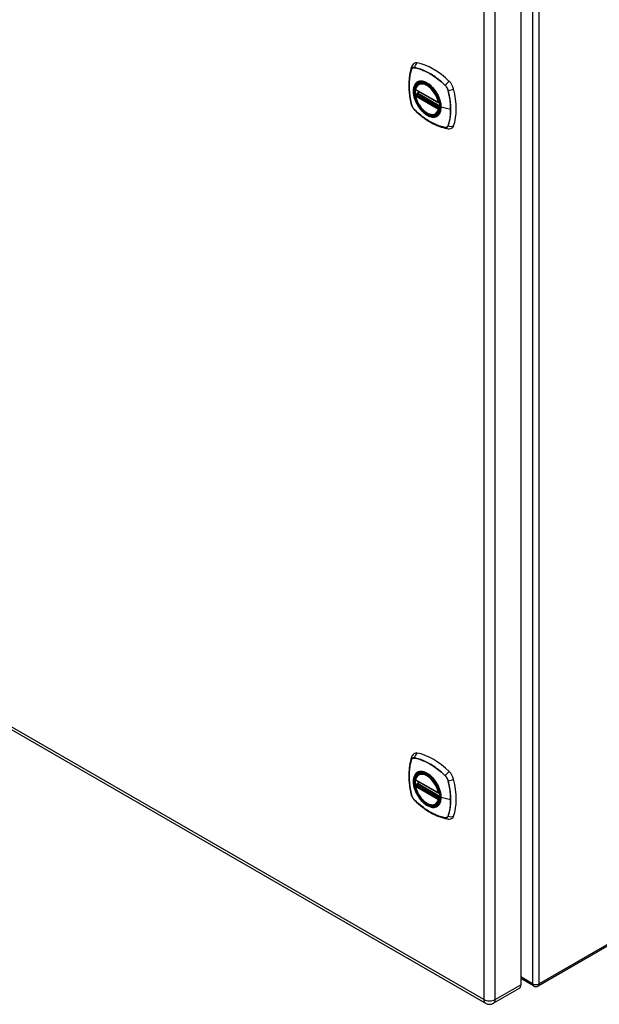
# Model space of a CAD drawing. Header units: inches. Extents: x 0 to 192, y -11 to 125.
# Tile 5 of 8: x 161 to 171, y 54 to 72. Entities that reach past the tile are written whole.
import ezdxf

# ---------------------------------------------------------------- set-up
doc = ezdxf.new("R2010")
doc.units = ezdxf.units.IN
doc.header["$LTSCALE"] = 11.537764
doc.header["$MEASUREMENT"] = 0
doc.layers.add('Visible Edges(ANSI)', color=7, linetype='Continuous', lineweight=25)
doc.layers.add('Visible Tangent Edges(ANSI)', color=7, linetype='Continuous', lineweight=25)

msp = doc.modelspace()

# ---------------------------------------------------------------- linework, layer by layer
at = {"layer": 'Visible Edges(ANSI)'}
for p, q in [((169.802, 73.604), (169.802, 54.407)), ((167.901, 70.608), (168.314, 70.369)), ((167.957, 70.712), (167.974, 70.722)), ((167.901, 70.512), (167.914, 70.52)), ((167.92, 70.532), (167.92, 70.534)), ((167.925, 70.546), (167.966, 70.57)), ((168.326, 70.369), (168.33, 70.371)), ((168.27, 70.17), (168.287, 70.18)), ((152.457, 63.718), (169.163, 54.073)), ((170.116, 54.388), (181.311, 60.851)), ((167.901, 58.113), (168.314, 57.874)), ((167.957, 58.217), (167.974, 58.227)), ((167.901, 58.018), (167.914, 58.025)), ((167.92, 58.037), (167.92, 58.04)), ((167.925, 58.051), (167.966, 58.075)), ((168.326, 57.874), (168.33, 57.876)), ((168.27, 57.675), (168.287, 57.685)), ((170.032, 54.388), (169.802, 54.521)), ((169.772, 54.34), (169.309, 54.073))]:
    msp.add_line(p, q, dxfattribs=at)
at = {"layer": 'Visible Edges(ANSI)', "flags": 128}
for points in [[(167.827, 71.021), (167.815, 70.984), (167.805, 70.946), (167.796, 70.907), (167.789, 70.868), (167.784, 70.827), (167.78, 70.786), (167.777, 70.744), (167.777, 70.701), (167.777, 70.658), (167.78, 70.614), (167.783, 70.569), (167.789, 70.524), (167.795, 70.479), (167.803, 70.433), (167.813, 70.388), (167.824, 70.341)], [(167.87, 71.083), (167.862, 71.076), (167.855, 71.069), (167.843, 71.053), (167.834, 71.037), (167.827, 71.021)], [(167.895, 70.621), (167.899, 70.636), (167.904, 70.65), (167.911, 70.663), (167.918, 70.675), (167.926, 70.686), (167.936, 70.696), (167.946, 70.704), (167.957, 70.712)], [(168.217, 70.636), (168.235, 70.613), (168.253, 70.59), (168.27, 70.565), (168.285, 70.54), (168.3, 70.514), (168.312, 70.487), (168.324, 70.46), (168.334, 70.432)], [(168.27, 70.17), (168.258, 70.164), (168.246, 70.159), (168.234, 70.156), (168.22, 70.154), (168.207, 70.154), (168.193, 70.155), (168.179, 70.157), (168.164, 70.16), (168.15, 70.165), (168.135, 70.171), (168.12, 70.178), (168.106, 70.186), (168.091, 70.195), (168.076, 70.205), (168.062, 70.216), (168.048, 70.228), (168.034, 70.241), (168.021, 70.255), (168.008, 70.27), (167.995, 70.285), (167.983, 70.301), (167.971, 70.318), (167.96, 70.335), (167.95, 70.353), (167.94, 70.37), (167.931, 70.389), (167.923, 70.407), (167.916, 70.426), (167.909, 70.444), (167.904, 70.463), (167.899, 70.482), (167.895, 70.5)], [(167.914, 70.52), (167.917, 70.522), (167.919, 70.525), (167.92, 70.529), (167.92, 70.532)], [(167.824, 70.341), (167.828, 70.327), (167.833, 70.313), (167.839, 70.299), (167.846, 70.286), (167.854, 70.274), (167.863, 70.262), (167.872, 70.25), (167.883, 70.239)], [(167.883, 70.239), (167.917, 70.207), (167.952, 70.176), (167.988, 70.146), (168.024, 70.117), (168.06, 70.09), (168.096, 70.065), (168.133, 70.041), (168.171, 70.019), (168.208, 69.998), (168.246, 69.979), (168.283, 69.962), (168.321, 69.946), (168.359, 69.932), (168.397, 69.921), (168.435, 69.911), (168.473, 69.903)], [(168.473, 69.903), (168.49, 69.9), (168.509, 69.9), (168.528, 69.903), (168.538, 69.906), (168.548, 69.909)], [(167.827, 58.526), (167.815, 58.489), (167.805, 58.451), (167.796, 58.413), (167.789, 58.373), (167.784, 58.332), (167.78, 58.291), (167.777, 58.249), (167.777, 58.206), (167.777, 58.163), (167.78, 58.119), (167.783, 58.074), (167.789, 58.03), (167.795, 57.984), (167.803, 57.939), (167.813, 57.893), (167.824, 57.847)], [(167.87, 58.588), (167.862, 58.581), (167.855, 58.574), (167.843, 58.558), (167.834, 58.542), (167.827, 58.526)], [(167.895, 58.126), (167.899, 58.141), (167.904, 58.155), (167.911, 58.168), (167.918, 58.18), (167.926, 58.191), (167.936, 58.201), (167.946, 58.21), (167.957, 58.217)], [(168.217, 58.141), (168.235, 58.119), (168.253, 58.095), (168.27, 58.07), (168.285, 58.045), (168.3, 58.019), (168.312, 57.992), (168.324, 57.965), (168.334, 57.937)], [(168.27, 57.675), (168.258, 57.669), (168.246, 57.664), (168.234, 57.661), (168.22, 57.66), (168.207, 57.659), (168.193, 57.66), (168.179, 57.662), (168.164, 57.665), (168.15, 57.67), (168.135, 57.676), (168.12, 57.683), (168.106, 57.691), (168.091, 57.7), (168.076, 57.71), (168.062, 57.721), (168.048, 57.733), (168.034, 57.747), (168.021, 57.76), (168.008, 57.775), (167.995, 57.79), (167.983, 57.806), (167.971, 57.823), (167.96, 57.84), (167.95, 57.858), (167.94, 57.876), (167.931, 57.894), (167.923, 57.912), (167.916, 57.931), (167.909, 57.95), (167.904, 57.968), (167.899, 57.987), (167.895, 58.005)], [(167.914, 58.025), (167.917, 58.027), (167.919, 58.031), (167.92, 58.034), (167.92, 58.037)], [(167.824, 57.847), (167.828, 57.832), (167.833, 57.818), (167.839, 57.805), (167.846, 57.792), (167.854, 57.779), (167.863, 57.767), (167.872, 57.756), (167.883, 57.745)], [(167.883, 57.745), (167.917, 57.712), (167.952, 57.681), (167.988, 57.651), (168.024, 57.623), (168.06, 57.596), (168.096, 57.57), (168.133, 57.546), (168.171, 57.524), (168.208, 57.503), (168.246, 57.484), (168.283, 57.467), (168.321, 57.451), (168.359, 57.438), (168.397, 57.426), (168.435, 57.416), (168.473, 57.408)], [(168.473, 57.408), (168.49, 57.406), (168.509, 57.406), (168.528, 57.408), (168.538, 57.411), (168.548, 57.414)]]:
    msp.add_lwpolyline(points, dxfattribs=at)
at = {"layer": 'Visible Edges(ANSI)'}
for centre, radius, start, end in [((167.906, 70.618), 0.0118, 166.5554, 240), ((167.906, 70.502), 0.0118, 120, 190.611), ((167.931, 70.536), 0.0118, 120, 187.8283), ((168.32, 70.379), 0.0118, 240, 300), ((167.906, 58.123), 0.0118, 166.5554, 240), ((167.906, 58.007), 0.0118, 120, 190.611), ((167.931, 58.041), 0.0118, 120, 187.8283), ((168.32, 57.884), 0.0118, 240, 300), ((170.074, 54.46), 0.084, 240, 300), ((169.236, 54.2), 0.146, 240, 300)]:
    msp.add_arc(centre, radius, start, end, dxfattribs=at)
for centre, major_axis, start_param, end_param in [((167.967, 70.935), (-0.089, 0.153), 5.825423, 6.381985), ((168.218, 69.938), (-0.64, 1.108), 5.170151, 5.825423), ((168.113, 70.441), (-0.157, 0.273), 5.505569, 6.748139), ((168.469, 70.646), (0.089, -0.153), 1.113034, 2.028558), ((168.113, 70.441), (-0.157, 0.273), 0.591177, 1.011803), ((167.731, 70.782), (-0.64, 1.108), 3.599355, 4.254627), ((168.113, 70.441), (0.157, -0.273), 5.818232, 7.060801), ((168.469, 70.067), (0.089, -0.153), 6.184386, 6.740947), ((167.967, 58.441), (-0.089, 0.153), 5.825423, 6.381985), ((168.218, 57.444), (-0.64, 1.108), 5.170151, 5.825423), ((168.113, 57.946), (-0.157, 0.273), 0.591177, 1.011803), ((168.113, 57.946), (-0.157, 0.273), 5.505569, 6.748139), ((168.469, 58.151), (0.089, -0.153), 1.113034, 2.028558), ((167.731, 58.287), (-0.64, 1.108), 3.599355, 4.254627), ((168.113, 57.946), (0.157, -0.273), 5.818232, 7.060801), ((168.469, 57.572), (0.089, -0.153), 6.184386, 6.740947), ((169.699, 54.467), (0.073, -0.126), 0, 0.785398)]:
    msp.add_ellipse(centre, major_axis=major_axis, ratio=0.57735, start_param=start_param, end_param=end_param, dxfattribs=at)
for centre in [(168.11, 70.439), (168.11, 57.944)]:
    msp.add_ellipse(centre, major_axis=(-0.16, 0.277), ratio=0.57735, dxfattribs=at)
at = {"layer": 'Visible Tangent Edges(ANSI)'}
for p, q in [((170.015, 73.819), (170.015, 54.426)), ((170.133, 54.426), (170.133, 73.885)), ((169.133, 73.337), (169.133, 54.14)), ((169.339, 54.14), (169.339, 73.337)), ((167.827, 70.976), (167.827, 70.976)), ((167.879, 71.006), (167.879, 71.006)), ((168.312, 70.374), (167.898, 70.613)), ((168.434, 70.686), (168.434, 70.685)), ((168.486, 70.596), (168.486, 70.595)), ((167.898, 70.497), (168.312, 70.258)), ((167.906, 70.512), (167.918, 70.518)), ((168.32, 70.273), (167.906, 70.512)), ((167.918, 70.518), (168.332, 70.279)), ((168.335, 70.295), (167.926, 70.531)), ((167.931, 70.546), (167.97, 70.568)), ((168.336, 70.312), (167.931, 70.546)), ((167.827, 70.335), (167.827, 70.336)), ((167.879, 70.245), (167.879, 70.246)), ((168.332, 70.279), (168.32, 70.273)), ((168.329, 70.377), (168.329, 70.377)), ((168.329, 70.256), (168.33, 70.257)), ((168.532, 70.249), (168.361, 70.292)), ((168.434, 69.925), (168.434, 69.925)), ((168.486, 69.955), (168.486, 69.955)), ((169.133, 54.14), (152.427, 63.785)), ((181.328, 60.89), (170.133, 54.426)), ((167.827, 58.481), (167.827, 58.481)), ((167.879, 58.511), (167.879, 58.511)), ((168.312, 57.879), (167.898, 58.118)), ((168.434, 58.191), (168.434, 58.191)), ((168.486, 58.101), (168.486, 58.101)), ((167.898, 58.002), (168.312, 57.763)), ((167.906, 58.017), (167.918, 58.023)), ((168.32, 57.778), (167.906, 58.017)), ((167.918, 58.023), (168.332, 57.785)), ((168.335, 57.8), (167.926, 58.036)), ((167.931, 58.051), (167.97, 58.073)), ((168.336, 57.817), (167.931, 58.051)), ((167.827, 57.84), (167.827, 57.841)), ((167.879, 57.75), (167.879, 57.751)), ((168.332, 57.785), (168.32, 57.778)), ((168.329, 57.882), (168.329, 57.882)), ((168.329, 57.761), (168.33, 57.762)), ((168.532, 57.754), (168.361, 57.797)), ((168.434, 57.43), (168.434, 57.43)), ((168.486, 57.461), (168.486, 57.46)), ((170.015, 54.426), (169.802, 54.549)), ((169.339, 54.14), (169.802, 54.407))]:
    msp.add_line(p, q, dxfattribs=at)
at = {"layer": 'Visible Tangent Edges(ANSI)', "flags": 128}
for points in [[(167.827, 70.978), (167.819, 70.956), (167.813, 70.934), (167.807, 70.911), (167.801, 70.887), (167.796, 70.863), (167.792, 70.839), (167.789, 70.814), (167.786, 70.788), (167.784, 70.762), (167.782, 70.736), (167.781, 70.709), (167.781, 70.682), (167.781, 70.655), (167.782, 70.627), (167.784, 70.599), (167.786, 70.571), (167.789, 70.542), (167.792, 70.513), (167.796, 70.484), (167.801, 70.455), (167.807, 70.425), (167.813, 70.396), (167.819, 70.366), (167.827, 70.336)], [(167.827, 70.336), (167.82, 70.366), (167.813, 70.395), (167.807, 70.425), (167.802, 70.455), (167.797, 70.484), (167.793, 70.513), (167.789, 70.542), (167.786, 70.57), (167.784, 70.599), (167.783, 70.627), (167.782, 70.654), (167.781, 70.682), (167.782, 70.709), (167.783, 70.735), (167.784, 70.761), (167.786, 70.787), (167.789, 70.813), (167.793, 70.838), (167.797, 70.862), (167.802, 70.886), (167.807, 70.909), (167.813, 70.932), (167.82, 70.954), (167.827, 70.976)], [(167.879, 71.008), (167.876, 71.009), (167.873, 71.009), (167.87, 71.009), (167.867, 71.009), (167.865, 71.009), (167.862, 71.009), (167.859, 71.008), (167.857, 71.008), (167.854, 71.007), (167.851, 71.006), (167.849, 71.005), (167.847, 71.004), (167.845, 71.002), (167.842, 71.001), (167.84, 70.999), (167.838, 70.997), (167.837, 70.995), (167.835, 70.993), (167.833, 70.991), (167.832, 70.989), (167.83, 70.986), (167.829, 70.983), (167.828, 70.981), (167.827, 70.978)], [(167.827, 70.976), (167.828, 70.979), (167.83, 70.981), (167.831, 70.984), (167.832, 70.986), (167.834, 70.989), (167.836, 70.991), (167.837, 70.993), (167.839, 70.995), (167.841, 70.997), (167.843, 70.998), (167.845, 71), (167.847, 71.001), (167.85, 71.002), (167.852, 71.003), (167.854, 71.004), (167.857, 71.005), (167.859, 71.006), (167.862, 71.006), (167.865, 71.007), (167.868, 71.007), (167.87, 71.007), (167.873, 71.007), (167.876, 71.006), (167.879, 71.006)], [(168.435, 70.687), (168.413, 70.708), (168.39, 70.729), (168.367, 70.749), (168.344, 70.769), (168.321, 70.788), (168.298, 70.806), (168.274, 70.824), (168.251, 70.84), (168.227, 70.857), (168.204, 70.872), (168.18, 70.887), (168.157, 70.901), (168.133, 70.914), (168.109, 70.926), (168.086, 70.938), (168.063, 70.949), (168.039, 70.959), (168.016, 70.969), (167.993, 70.977), (167.97, 70.985), (167.947, 70.992), (167.924, 70.998), (167.902, 71.004), (167.879, 71.008)], [(167.879, 71.006), (167.902, 71.001), (167.924, 70.996), (167.947, 70.99), (167.97, 70.983), (167.993, 70.975), (168.016, 70.967), (168.039, 70.957), (168.062, 70.947), (168.086, 70.937), (168.109, 70.925), (168.133, 70.912), (168.156, 70.899), (168.18, 70.885), (168.203, 70.871), (168.227, 70.855), (168.25, 70.839), (168.273, 70.822), (168.297, 70.805), (168.32, 70.786), (168.343, 70.767), (168.366, 70.748), (168.389, 70.728), (168.411, 70.707), (168.434, 70.686)], [(168.358, 70.294), (168.352, 70.236), (168.336, 70.187), (168.308, 70.15), (168.272, 70.126), (168.228, 70.117), (168.178, 70.122), (168.126, 70.142), (168.072, 70.175), (168.021, 70.221), (167.973, 70.276), (167.931, 70.339), (167.898, 70.406), (167.875, 70.475), (167.862, 70.543), (167.861, 70.605), (167.871, 70.66), (167.892, 70.705), (167.923, 70.737), (167.962, 70.755), (168.009, 70.759), (168.06, 70.749), (168.113, 70.724), (168.166, 70.685), (168.216, 70.636)], [(167.948, 70.755), (167.946, 70.754), (167.945, 70.754), (167.943, 70.753), (167.942, 70.752), (167.94, 70.752), (167.939, 70.751), (167.937, 70.75), (167.936, 70.75), (167.934, 70.749), (167.933, 70.748), (167.932, 70.747), (167.93, 70.747), (167.929, 70.746), (167.927, 70.745), (167.926, 70.744), (167.925, 70.743), (167.923, 70.742), (167.922, 70.741), (167.921, 70.741), (167.919, 70.74), (167.918, 70.739), (167.917, 70.738), (167.916, 70.737), (167.914, 70.736)], [(168.269, 70.569), (168.258, 70.586), (168.246, 70.602), (168.234, 70.618), (168.221, 70.634), (168.208, 70.649), (168.194, 70.663), (168.18, 70.676), (168.166, 70.688), (168.152, 70.7), (168.138, 70.711), (168.123, 70.72), (168.109, 70.729), (168.094, 70.737), (168.08, 70.744), (168.065, 70.75), (168.051, 70.755), (168.037, 70.759), (168.023, 70.761), (168.009, 70.763), (167.996, 70.764), (167.983, 70.763), (167.971, 70.761), (167.959, 70.759), (167.948, 70.755)], [(167.914, 70.736), (167.905, 70.728), (167.897, 70.719), (167.89, 70.709), (167.883, 70.698), (167.877, 70.686), (167.871, 70.674), (167.867, 70.66), (167.863, 70.646), (167.86, 70.632), (167.858, 70.616), (167.857, 70.6), (167.856, 70.584), (167.857, 70.566), (167.858, 70.549), (167.86, 70.531), (167.863, 70.513), (167.867, 70.495), (167.871, 70.476), (167.877, 70.457), (167.883, 70.438), (167.89, 70.42), (167.897, 70.401), (167.905, 70.382), (167.914, 70.364)], [(168.434, 70.685), (168.437, 70.682), (168.44, 70.679), (168.443, 70.676), (168.446, 70.673), (168.448, 70.67), (168.451, 70.666), (168.454, 70.663), (168.456, 70.659), (168.459, 70.655), (168.461, 70.652), (168.464, 70.648), (168.466, 70.644), (168.468, 70.64), (168.47, 70.636), (168.472, 70.632), (168.474, 70.628), (168.476, 70.624), (168.478, 70.62), (168.479, 70.616), (168.481, 70.612), (168.482, 70.608), (168.483, 70.604), (168.485, 70.6), (168.486, 70.596)], [(168.488, 70.596), (168.487, 70.6), (168.486, 70.604), (168.484, 70.608), (168.483, 70.613), (168.481, 70.617), (168.48, 70.621), (168.478, 70.625), (168.476, 70.629), (168.474, 70.633), (168.472, 70.637), (168.47, 70.641), (168.468, 70.645), (168.465, 70.649), (168.463, 70.653), (168.461, 70.657), (168.458, 70.66), (168.455, 70.664), (168.453, 70.668), (168.45, 70.671), (168.447, 70.675), (168.444, 70.678), (168.441, 70.681), (168.438, 70.684), (168.435, 70.687)], [(168.486, 70.595), (168.49, 70.58), (168.493, 70.565), (168.497, 70.551), (168.5, 70.536), (168.503, 70.521), (168.506, 70.506), (168.509, 70.491), (168.511, 70.476), (168.514, 70.462), (168.516, 70.447), (168.518, 70.432), (168.52, 70.418), (168.522, 70.403), (168.524, 70.389), (168.525, 70.375), (168.527, 70.36), (168.528, 70.346), (168.529, 70.332), (168.53, 70.318), (168.531, 70.304), (168.531, 70.29), (168.532, 70.276), (168.532, 70.262), (168.532, 70.249)], [(168.488, 69.954), (168.495, 69.976), (168.502, 69.998), (168.508, 70.021), (168.513, 70.044), (168.518, 70.068), (168.522, 70.093), (168.525, 70.118), (168.528, 70.143), (168.531, 70.169), (168.532, 70.195), (168.533, 70.222), (168.533, 70.249), (168.533, 70.276), (168.532, 70.304), (168.53, 70.332), (168.528, 70.361), (168.525, 70.389), (168.522, 70.418), (168.518, 70.447), (168.513, 70.477), (168.508, 70.506), (168.502, 70.536), (168.495, 70.566), (168.488, 70.596)], [(167.914, 70.52), (167.914, 70.52), (167.914, 70.52), (167.914, 70.52), (167.914, 70.52), (167.914, 70.52), (167.914, 70.52), (167.914, 70.52), (167.914, 70.52), (167.914, 70.52), (167.914, 70.52), (167.914, 70.52), (167.914, 70.52), (167.914, 70.52), (167.914, 70.52), (167.914, 70.52), (167.914, 70.52), (167.914, 70.52), (167.914, 70.52), (167.914, 70.52), (167.914, 70.52), (167.914, 70.52), (167.914, 70.52), (167.914, 70.52), (167.914, 70.52)], [(167.914, 70.52), (167.914, 70.52), (167.914, 70.52), (167.914, 70.52), (167.914, 70.52), (167.914, 70.52), (167.914, 70.52), (167.914, 70.52), (167.914, 70.52), (167.914, 70.52), (167.914, 70.52), (167.914, 70.52), (167.915, 70.52), (167.915, 70.52), (167.915, 70.52), (167.915, 70.52), (167.915, 70.519), (167.915, 70.519), (167.915, 70.519), (167.915, 70.519), (167.916, 70.519), (167.916, 70.519), (167.916, 70.519), (167.916, 70.519), (167.916, 70.519)], [(167.916, 70.519), (167.916, 70.519), (167.916, 70.519), (167.917, 70.519), (167.917, 70.519), (167.917, 70.519), (167.917, 70.519), (167.917, 70.519), (167.917, 70.519), (167.917, 70.519), (167.917, 70.519), (167.917, 70.519), (167.917, 70.519), (167.917, 70.519), (167.917, 70.519), (167.917, 70.519), (167.917, 70.519), (167.917, 70.519), (167.917, 70.519), (167.918, 70.519), (167.918, 70.518), (167.918, 70.518), (167.918, 70.518), (167.918, 70.518), (167.918, 70.518)], [(167.92, 70.533), (167.92, 70.533), (167.92, 70.533), (167.92, 70.533), (167.92, 70.533), (167.92, 70.533), (167.92, 70.533), (167.92, 70.533), (167.92, 70.533), (167.92, 70.533), (167.92, 70.533), (167.92, 70.533), (167.92, 70.533), (167.92, 70.533), (167.92, 70.533), (167.92, 70.533), (167.92, 70.532), (167.92, 70.532), (167.92, 70.532), (167.92, 70.532), (167.92, 70.532), (167.92, 70.532), (167.92, 70.532), (167.92, 70.532), (167.92, 70.532)], [(167.923, 70.533), (167.923, 70.533), (167.923, 70.533), (167.923, 70.533), (167.922, 70.533), (167.922, 70.533), (167.922, 70.533), (167.922, 70.533), (167.922, 70.533), (167.922, 70.533), (167.921, 70.533), (167.921, 70.533), (167.921, 70.533), (167.921, 70.533), (167.921, 70.533), (167.921, 70.533), (167.921, 70.533), (167.921, 70.533), (167.92, 70.533), (167.92, 70.533), (167.92, 70.533), (167.92, 70.533), (167.92, 70.533), (167.92, 70.533), (167.92, 70.533)], [(167.926, 70.531), (167.926, 70.531), (167.926, 70.531), (167.926, 70.531), (167.926, 70.531), (167.925, 70.532), (167.925, 70.532), (167.925, 70.532), (167.925, 70.532), (167.925, 70.532), (167.925, 70.532), (167.925, 70.532), (167.925, 70.532), (167.924, 70.532), (167.924, 70.532), (167.924, 70.532), (167.924, 70.532), (167.924, 70.532), (167.924, 70.532), (167.924, 70.532), (167.924, 70.532), (167.923, 70.533), (167.923, 70.533), (167.923, 70.533), (167.923, 70.533)], [(168.303, 70.511), (168.301, 70.514), (168.3, 70.516), (168.299, 70.519), (168.298, 70.521), (168.296, 70.524), (168.295, 70.526), (168.294, 70.529), (168.292, 70.531), (168.291, 70.533), (168.29, 70.536), (168.288, 70.538), (168.287, 70.541), (168.285, 70.543), (168.284, 70.546), (168.283, 70.548), (168.281, 70.55), (168.28, 70.553), (168.278, 70.555), (168.277, 70.557), (168.275, 70.56), (168.274, 70.562), (168.272, 70.564), (168.271, 70.567), (168.269, 70.569)], [(168.361, 70.292), (168.361, 70.301), (168.361, 70.309), (168.36, 70.318), (168.359, 70.327), (168.358, 70.336), (168.357, 70.345), (168.356, 70.354), (168.354, 70.363), (168.353, 70.372), (168.351, 70.381), (168.348, 70.39), (168.346, 70.4), (168.343, 70.409), (168.341, 70.418), (168.338, 70.428), (168.335, 70.437), (168.331, 70.446), (168.328, 70.456), (168.324, 70.465), (168.32, 70.475), (168.316, 70.484), (168.312, 70.493), (168.307, 70.502), (168.303, 70.511)], [(168.334, 70.432), (168.336, 70.426), (168.338, 70.42), (168.34, 70.414), (168.341, 70.409), (168.343, 70.403), (168.344, 70.397), (168.346, 70.391), (168.347, 70.385), (168.349, 70.379), (168.35, 70.373), (168.351, 70.367), (168.352, 70.362), (168.353, 70.356), (168.354, 70.35), (168.355, 70.344), (168.355, 70.339), (168.356, 70.333), (168.357, 70.327), (168.357, 70.322), (168.358, 70.316), (168.358, 70.311), (168.358, 70.305), (168.358, 70.3), (168.358, 70.294)], [(167.827, 70.336), (167.828, 70.332), (167.829, 70.328), (167.83, 70.323), (167.832, 70.319), (167.833, 70.315), (167.835, 70.311), (167.837, 70.307), (167.838, 70.303), (167.84, 70.299), (167.842, 70.295), (167.845, 70.291), (167.847, 70.287), (167.849, 70.283), (167.851, 70.279), (167.854, 70.275), (167.857, 70.271), (167.859, 70.268), (167.862, 70.264), (167.865, 70.261), (167.867, 70.257), (167.87, 70.254), (167.873, 70.251), (167.876, 70.248), (167.879, 70.245)], [(167.879, 70.246), (167.876, 70.249), (167.873, 70.252), (167.87, 70.255), (167.868, 70.258), (167.865, 70.261), (167.862, 70.265), (167.859, 70.268), (167.857, 70.272), (167.854, 70.276), (167.852, 70.279), (167.85, 70.283), (167.847, 70.287), (167.845, 70.291), (167.843, 70.295), (167.841, 70.299), (167.839, 70.303), (167.837, 70.307), (167.836, 70.311), (167.834, 70.315), (167.832, 70.319), (167.831, 70.323), (167.83, 70.327), (167.828, 70.331), (167.827, 70.335)], [(168.434, 69.925), (168.411, 69.93), (168.389, 69.935), (168.366, 69.941), (168.343, 69.948), (168.321, 69.956), (168.297, 69.964), (168.274, 69.974), (168.251, 69.984), (168.228, 69.995), (168.204, 70.006), (168.181, 70.019), (168.157, 70.032), (168.134, 70.046), (168.11, 70.06), (168.087, 70.076), (168.063, 70.092), (168.04, 70.109), (168.016, 70.126), (167.993, 70.145), (167.97, 70.164), (167.947, 70.183), (167.924, 70.203), (167.902, 70.224), (167.879, 70.245)], [(167.879, 70.245), (167.902, 70.223), (167.924, 70.203), (167.947, 70.182), (167.97, 70.163), (167.993, 70.144), (168.017, 70.126), (168.04, 70.108), (168.063, 70.091), (168.087, 70.075), (168.11, 70.06), (168.134, 70.045), (168.158, 70.031), (168.181, 70.018), (168.205, 70.005), (168.228, 69.994), (168.252, 69.983), (168.275, 69.973), (168.298, 69.963), (168.321, 69.955), (168.345, 69.947), (168.367, 69.94), (168.39, 69.934), (168.413, 69.928), (168.435, 69.924)], [(167.914, 70.364), (167.916, 70.362), (167.917, 70.359), (167.918, 70.357), (167.919, 70.354), (167.921, 70.352), (167.922, 70.349), (167.923, 70.347), (167.925, 70.344), (167.926, 70.342), (167.927, 70.34), (167.929, 70.337), (167.93, 70.335), (167.932, 70.332), (167.933, 70.33), (167.934, 70.328), (167.936, 70.325), (167.937, 70.323), (167.939, 70.321), (167.94, 70.318), (167.942, 70.316), (167.943, 70.313), (167.945, 70.311), (167.946, 70.309), (167.948, 70.306)], [(167.948, 70.306), (167.959, 70.29), (167.971, 70.273), (167.983, 70.257), (167.996, 70.242), (168.01, 70.227), (168.023, 70.213), (168.037, 70.2), (168.051, 70.188), (168.065, 70.176), (168.08, 70.165), (168.094, 70.155), (168.109, 70.147), (168.123, 70.139), (168.138, 70.132), (168.152, 70.126), (168.167, 70.121), (168.181, 70.117), (168.194, 70.114), (168.208, 70.113), (168.221, 70.112), (168.234, 70.113), (168.246, 70.114), (168.258, 70.117), (168.269, 70.121)], [(168.303, 70.14), (168.307, 70.144), (168.312, 70.148), (168.316, 70.152), (168.32, 70.157), (168.324, 70.162), (168.328, 70.167), (168.331, 70.172), (168.335, 70.178), (168.338, 70.184), (168.341, 70.19), (168.343, 70.196), (168.346, 70.202), (168.348, 70.209), (168.351, 70.215), (168.353, 70.222), (168.354, 70.229), (168.356, 70.237), (168.357, 70.244), (168.358, 70.252), (168.359, 70.26), (168.36, 70.268), (168.361, 70.276), (168.361, 70.284), (168.361, 70.292)], [(168.332, 70.279), (168.332, 70.279), (168.332, 70.279), (168.332, 70.279), (168.332, 70.279), (168.332, 70.279), (168.332, 70.279), (168.332, 70.279), (168.332, 70.279), (168.332, 70.279), (168.332, 70.279), (168.332, 70.279), (168.332, 70.279), (168.333, 70.279), (168.333, 70.279), (168.333, 70.279), (168.333, 70.279), (168.333, 70.279), (168.333, 70.279), (168.333, 70.279), (168.333, 70.279), (168.333, 70.278), (168.333, 70.278), (168.333, 70.278), (168.333, 70.278)], [(168.333, 70.278), (168.333, 70.278), (168.333, 70.278), (168.333, 70.278), (168.333, 70.278), (168.333, 70.278), (168.333, 70.278), (168.333, 70.278), (168.333, 70.278), (168.333, 70.278), (168.333, 70.278), (168.333, 70.278), (168.334, 70.278), (168.334, 70.278), (168.334, 70.278), (168.334, 70.278), (168.334, 70.278), (168.334, 70.278), (168.334, 70.278), (168.334, 70.278), (168.334, 70.278), (168.334, 70.278), (168.334, 70.278), (168.334, 70.278), (168.334, 70.278)], [(168.532, 70.249), (168.532, 70.235), (168.532, 70.222), (168.531, 70.209), (168.531, 70.195), (168.53, 70.182), (168.529, 70.169), (168.528, 70.156), (168.527, 70.143), (168.525, 70.131), (168.524, 70.118), (168.522, 70.106), (168.52, 70.093), (168.518, 70.081), (168.516, 70.069), (168.514, 70.057), (168.511, 70.045), (168.509, 70.033), (168.506, 70.022), (168.503, 70.01), (168.5, 69.999), (168.497, 69.988), (168.493, 69.977), (168.49, 69.966), (168.486, 69.955)], [(168.269, 70.121), (168.271, 70.121), (168.272, 70.122), (168.274, 70.122), (168.275, 70.123), (168.277, 70.124), (168.278, 70.124), (168.28, 70.125), (168.281, 70.126), (168.283, 70.127), (168.284, 70.127), (168.285, 70.128), (168.287, 70.129), (168.288, 70.13), (168.29, 70.131), (168.291, 70.131), (168.292, 70.132), (168.294, 70.133), (168.295, 70.134), (168.296, 70.135), (168.298, 70.136), (168.299, 70.137), (168.3, 70.138), (168.301, 70.139), (168.303, 70.14)], [(168.486, 69.955), (168.485, 69.952), (168.483, 69.95), (168.482, 69.947), (168.481, 69.945), (168.479, 69.942), (168.478, 69.94), (168.476, 69.938), (168.474, 69.936), (168.472, 69.934), (168.47, 69.933), (168.468, 69.931), (168.466, 69.93), (168.464, 69.929), (168.461, 69.928), (168.459, 69.927), (168.456, 69.926), (168.454, 69.925), (168.451, 69.925), (168.448, 69.924), (168.446, 69.924), (168.443, 69.924), (168.44, 69.924), (168.437, 69.925), (168.434, 69.925)], [(168.435, 69.924), (168.438, 69.923), (168.441, 69.923), (168.444, 69.923), (168.447, 69.923), (168.45, 69.923), (168.453, 69.923), (168.455, 69.924), (168.458, 69.924), (168.461, 69.925), (168.463, 69.926), (168.465, 69.927), (168.468, 69.928), (168.47, 69.93), (168.472, 69.931), (168.474, 69.933), (168.476, 69.935), (168.478, 69.937), (168.48, 69.939), (168.481, 69.941), (168.483, 69.943), (168.484, 69.946), (168.486, 69.948), (168.487, 69.951), (168.488, 69.954)], [(167.827, 58.483), (167.819, 58.461), (167.813, 58.439), (167.807, 58.416), (167.801, 58.393), (167.796, 58.368), (167.792, 58.344), (167.789, 58.319), (167.786, 58.293), (167.784, 58.268), (167.782, 58.241), (167.781, 58.215), (167.781, 58.188), (167.781, 58.16), (167.782, 58.133), (167.784, 58.104), (167.786, 58.076), (167.789, 58.047), (167.792, 58.019), (167.796, 57.989), (167.801, 57.96), (167.807, 57.931), (167.813, 57.901), (167.819, 57.871), (167.827, 57.841)], [(167.827, 57.841), (167.82, 57.871), (167.813, 57.901), (167.807, 57.93), (167.802, 57.96), (167.797, 57.989), (167.793, 58.018), (167.789, 58.047), (167.786, 58.076), (167.784, 58.104), (167.783, 58.132), (167.782, 58.16), (167.781, 58.187), (167.782, 58.214), (167.783, 58.24), (167.784, 58.267), (167.786, 58.292), (167.789, 58.318), (167.793, 58.343), (167.797, 58.367), (167.802, 58.391), (167.807, 58.414), (167.813, 58.437), (167.82, 58.459), (167.827, 58.481)], [(167.879, 58.513), (167.876, 58.514), (167.873, 58.514), (167.87, 58.514), (167.867, 58.514), (167.865, 58.514), (167.862, 58.514), (167.859, 58.513), (167.857, 58.513), (167.854, 58.512), (167.851, 58.511), (167.849, 58.51), (167.847, 58.509), (167.845, 58.507), (167.842, 58.506), (167.84, 58.504), (167.838, 58.502), (167.837, 58.5), (167.835, 58.498), (167.833, 58.496), (167.832, 58.494), (167.83, 58.491), (167.829, 58.489), (167.828, 58.486), (167.827, 58.483)], [(167.827, 58.481), (167.828, 58.484), (167.83, 58.487), (167.831, 58.489), (167.832, 58.492), (167.834, 58.494), (167.836, 58.496), (167.837, 58.498), (167.839, 58.5), (167.841, 58.502), (167.843, 58.503), (167.845, 58.505), (167.847, 58.506), (167.85, 58.508), (167.852, 58.509), (167.854, 58.51), (167.857, 58.51), (167.859, 58.511), (167.862, 58.511), (167.865, 58.512), (167.868, 58.512), (167.87, 58.512), (167.873, 58.512), (167.876, 58.511), (167.879, 58.511)], [(168.435, 58.192), (168.413, 58.214), (168.39, 58.234), (168.367, 58.254), (168.344, 58.274), (168.321, 58.293), (168.298, 58.311), (168.274, 58.329), (168.251, 58.346), (168.227, 58.362), (168.204, 58.377), (168.18, 58.392), (168.157, 58.406), (168.133, 58.419), (168.109, 58.431), (168.086, 58.443), (168.063, 58.454), (168.039, 58.464), (168.016, 58.474), (167.993, 58.482), (167.97, 58.49), (167.947, 58.497), (167.924, 58.503), (167.902, 58.509), (167.879, 58.513)], [(167.879, 58.511), (167.902, 58.506), (167.924, 58.501), (167.947, 58.495), (167.97, 58.488), (167.993, 58.48), (168.016, 58.472), (168.039, 58.463), (168.062, 58.453), (168.086, 58.442), (168.109, 58.43), (168.133, 58.418), (168.156, 58.404), (168.18, 58.391), (168.203, 58.376), (168.227, 58.36), (168.25, 58.344), (168.273, 58.327), (168.297, 58.31), (168.32, 58.292), (168.343, 58.273), (168.366, 58.253), (168.389, 58.233), (168.411, 58.212), (168.434, 58.191)], [(167.914, 58.241), (167.905, 58.233), (167.897, 58.224), (167.89, 58.214), (167.883, 58.203), (167.877, 58.191), (167.871, 58.179), (167.867, 58.166), (167.863, 58.151), (167.86, 58.137), (167.858, 58.121), (167.857, 58.105), (167.856, 58.089), (167.857, 58.072), (167.858, 58.054), (167.86, 58.036), (167.863, 58.018), (167.867, 58), (167.871, 57.981), (167.877, 57.962), (167.883, 57.943), (167.89, 57.925), (167.897, 57.906), (167.905, 57.888), (167.914, 57.869)], [(168.358, 57.8), (168.352, 57.741), (168.336, 57.693), (168.308, 57.655), (168.272, 57.631), (168.228, 57.622), (168.178, 57.627), (168.126, 57.647), (168.072, 57.68), (168.021, 57.726), (167.973, 57.781), (167.931, 57.844), (167.898, 57.911), (167.875, 57.98), (167.862, 58.048), (167.861, 58.11), (167.871, 58.165), (167.892, 58.21), (167.923, 58.242), (167.962, 58.261), (168.009, 58.264), (168.06, 58.254), (168.113, 58.229), (168.166, 58.19), (168.216, 58.141)], [(167.948, 58.26), (167.946, 58.259), (167.945, 58.259), (167.943, 58.258), (167.942, 58.258), (167.94, 58.257), (167.939, 58.256), (167.937, 58.256), (167.936, 58.255), (167.934, 58.254), (167.933, 58.253), (167.932, 58.253), (167.93, 58.252), (167.929, 58.251), (167.927, 58.25), (167.926, 58.249), (167.925, 58.248), (167.923, 58.248), (167.922, 58.247), (167.921, 58.246), (167.919, 58.245), (167.918, 58.244), (167.917, 58.243), (167.916, 58.242), (167.914, 58.241)], [(168.269, 58.074), (168.258, 58.091), (168.246, 58.108), (168.234, 58.124), (168.221, 58.139), (168.208, 58.154), (168.194, 58.168), (168.18, 58.181), (168.166, 58.193), (168.152, 58.205), (168.138, 58.216), (168.123, 58.226), (168.109, 58.234), (168.094, 58.242), (168.08, 58.249), (168.065, 58.255), (168.051, 58.26), (168.037, 58.264), (168.023, 58.266), (168.009, 58.268), (167.996, 58.269), (167.983, 58.268), (167.971, 58.266), (167.959, 58.264), (167.948, 58.26)], [(168.434, 58.191), (168.437, 58.188), (168.44, 58.185), (168.443, 58.181), (168.446, 58.178), (168.448, 58.175), (168.451, 58.171), (168.454, 58.168), (168.456, 58.164), (168.459, 58.161), (168.461, 58.157), (168.464, 58.153), (168.466, 58.149), (168.468, 58.145), (168.47, 58.141), (168.472, 58.137), (168.474, 58.133), (168.476, 58.129), (168.478, 58.125), (168.479, 58.121), (168.481, 58.117), (168.482, 58.113), (168.483, 58.109), (168.485, 58.105), (168.486, 58.101)], [(168.488, 58.101), (168.487, 58.105), (168.486, 58.109), (168.484, 58.114), (168.483, 58.118), (168.481, 58.122), (168.48, 58.126), (168.478, 58.13), (168.476, 58.134), (168.474, 58.138), (168.472, 58.142), (168.47, 58.146), (168.468, 58.15), (168.465, 58.154), (168.463, 58.158), (168.461, 58.162), (168.458, 58.166), (168.455, 58.169), (168.453, 58.173), (168.45, 58.176), (168.447, 58.18), (168.444, 58.183), (168.441, 58.186), (168.438, 58.189), (168.435, 58.192)], [(168.486, 58.101), (168.49, 58.086), (168.493, 58.071), (168.497, 58.056), (168.5, 58.041), (168.503, 58.026), (168.506, 58.011), (168.509, 57.996), (168.511, 57.982), (168.514, 57.967), (168.516, 57.952), (168.518, 57.938), (168.52, 57.923), (168.522, 57.909), (168.524, 57.894), (168.525, 57.88), (168.527, 57.865), (168.528, 57.851), (168.529, 57.837), (168.53, 57.823), (168.531, 57.809), (168.531, 57.795), (168.532, 57.781), (168.532, 57.768), (168.532, 57.754)], [(168.488, 57.459), (168.495, 57.481), (168.502, 57.503), (168.508, 57.526), (168.513, 57.549), (168.518, 57.573), (168.522, 57.598), (168.525, 57.623), (168.528, 57.648), (168.531, 57.674), (168.532, 57.7), (168.533, 57.727), (168.533, 57.754), (168.533, 57.781), (168.532, 57.809), (168.53, 57.837), (168.528, 57.866), (168.525, 57.894), (168.522, 57.923), (168.518, 57.953), (168.513, 57.982), (168.508, 58.012), (168.502, 58.041), (168.495, 58.071), (168.488, 58.101)], [(167.914, 58.025), (167.914, 58.025), (167.914, 58.025), (167.914, 58.025), (167.914, 58.025), (167.914, 58.025), (167.914, 58.025), (167.914, 58.025), (167.914, 58.025), (167.914, 58.025), (167.914, 58.025), (167.914, 58.025), (167.914, 58.025), (167.914, 58.025), (167.914, 58.025), (167.914, 58.025), (167.914, 58.025), (167.914, 58.025), (167.914, 58.025), (167.914, 58.025), (167.914, 58.025), (167.914, 58.025), (167.914, 58.025), (167.914, 58.025), (167.914, 58.025)], [(167.914, 58.025), (167.914, 58.025), (167.914, 58.025), (167.914, 58.025), (167.914, 58.025), (167.914, 58.025), (167.914, 58.025), (167.914, 58.025), (167.914, 58.025), (167.914, 58.025), (167.914, 58.025), (167.914, 58.025), (167.915, 58.025), (167.915, 58.025), (167.915, 58.025), (167.915, 58.025), (167.915, 58.025), (167.915, 58.025), (167.915, 58.025), (167.915, 58.024), (167.916, 58.024), (167.916, 58.024), (167.916, 58.024), (167.916, 58.024), (167.916, 58.024)], [(167.916, 58.024), (167.916, 58.024), (167.916, 58.024), (167.917, 58.024), (167.917, 58.024), (167.917, 58.024), (167.917, 58.024), (167.917, 58.024), (167.917, 58.024), (167.917, 58.024), (167.917, 58.024), (167.917, 58.024), (167.917, 58.024), (167.917, 58.024), (167.917, 58.024), (167.917, 58.024), (167.917, 58.024), (167.917, 58.024), (167.917, 58.024), (167.918, 58.024), (167.918, 58.024), (167.918, 58.024), (167.918, 58.024), (167.918, 58.024), (167.918, 58.023)], [(167.92, 58.039), (167.92, 58.038), (167.92, 58.038), (167.92, 58.038), (167.92, 58.038), (167.92, 58.038), (167.92, 58.038), (167.92, 58.038), (167.92, 58.038), (167.92, 58.038), (167.92, 58.038), (167.92, 58.038), (167.92, 58.038), (167.92, 58.038), (167.92, 58.038), (167.92, 58.038), (167.92, 58.038), (167.92, 58.038), (167.92, 58.038), (167.92, 58.037), (167.92, 58.037), (167.92, 58.037), (167.92, 58.037), (167.92, 58.037), (167.92, 58.037)], [(167.923, 58.038), (167.923, 58.038), (167.923, 58.038), (167.923, 58.038), (167.922, 58.038), (167.922, 58.038), (167.922, 58.038), (167.922, 58.038), (167.922, 58.038), (167.922, 58.038), (167.921, 58.038), (167.921, 58.038), (167.921, 58.038), (167.921, 58.038), (167.921, 58.038), (167.921, 58.038), (167.921, 58.039), (167.921, 58.039), (167.92, 58.039), (167.92, 58.039), (167.92, 58.039), (167.92, 58.039), (167.92, 58.039), (167.92, 58.039), (167.92, 58.039)], [(167.926, 58.036), (167.926, 58.036), (167.926, 58.036), (167.926, 58.037), (167.926, 58.037), (167.925, 58.037), (167.925, 58.037), (167.925, 58.037), (167.925, 58.037), (167.925, 58.037), (167.925, 58.037), (167.925, 58.037), (167.925, 58.037), (167.924, 58.037), (167.924, 58.037), (167.924, 58.037), (167.924, 58.037), (167.924, 58.037), (167.924, 58.038), (167.924, 58.038), (167.924, 58.038), (167.923, 58.038), (167.923, 58.038), (167.923, 58.038), (167.923, 58.038)], [(168.303, 58.017), (168.301, 58.019), (168.3, 58.022), (168.299, 58.024), (168.298, 58.026), (168.296, 58.029), (168.295, 58.031), (168.294, 58.034), (168.292, 58.036), (168.291, 58.039), (168.29, 58.041), (168.288, 58.043), (168.287, 58.046), (168.285, 58.048), (168.284, 58.051), (168.283, 58.053), (168.281, 58.055), (168.28, 58.058), (168.278, 58.06), (168.277, 58.063), (168.275, 58.065), (168.274, 58.067), (168.272, 58.07), (168.271, 58.072), (168.269, 58.074)], [(168.361, 57.797), (168.361, 57.806), (168.361, 57.814), (168.36, 57.823), (168.359, 57.832), (168.358, 57.841), (168.357, 57.85), (168.356, 57.859), (168.354, 57.868), (168.353, 57.877), (168.351, 57.886), (168.348, 57.896), (168.346, 57.905), (168.343, 57.914), (168.341, 57.923), (168.338, 57.933), (168.335, 57.942), (168.331, 57.952), (168.328, 57.961), (168.324, 57.97), (168.32, 57.98), (168.316, 57.989), (168.312, 57.998), (168.307, 58.007), (168.303, 58.017)], [(168.334, 57.937), (168.336, 57.932), (168.338, 57.926), (168.34, 57.92), (168.341, 57.914), (168.343, 57.908), (168.344, 57.902), (168.346, 57.896), (168.347, 57.89), (168.349, 57.884), (168.35, 57.878), (168.351, 57.873), (168.352, 57.867), (168.353, 57.861), (168.354, 57.855), (168.355, 57.849), (168.355, 57.844), (168.356, 57.838), (168.357, 57.832), (168.357, 57.827), (168.358, 57.821), (168.358, 57.816), (168.358, 57.81), (168.358, 57.805), (168.358, 57.8)], [(167.827, 57.841), (167.828, 57.837), (167.829, 57.833), (167.83, 57.829), (167.832, 57.824), (167.833, 57.82), (167.835, 57.816), (167.837, 57.812), (167.838, 57.808), (167.84, 57.804), (167.842, 57.8), (167.845, 57.796), (167.847, 57.792), (167.849, 57.788), (167.851, 57.784), (167.854, 57.78), (167.857, 57.777), (167.859, 57.773), (167.862, 57.769), (167.865, 57.766), (167.867, 57.762), (167.87, 57.759), (167.873, 57.756), (167.876, 57.753), (167.879, 57.75)], [(167.879, 57.751), (167.876, 57.754), (167.873, 57.757), (167.87, 57.76), (167.868, 57.763), (167.865, 57.767), (167.862, 57.77), (167.859, 57.774), (167.857, 57.777), (167.854, 57.781), (167.852, 57.785), (167.85, 57.788), (167.847, 57.792), (167.845, 57.796), (167.843, 57.8), (167.841, 57.804), (167.839, 57.808), (167.837, 57.812), (167.836, 57.816), (167.834, 57.82), (167.832, 57.824), (167.831, 57.828), (167.83, 57.832), (167.828, 57.836), (167.827, 57.84)], [(168.434, 57.43), (168.411, 57.435), (168.389, 57.44), (168.366, 57.446), (168.343, 57.453), (168.321, 57.461), (168.297, 57.469), (168.274, 57.479), (168.251, 57.489), (168.228, 57.5), (168.204, 57.511), (168.181, 57.524), (168.157, 57.537), (168.134, 57.551), (168.11, 57.566), (168.087, 57.581), (168.063, 57.597), (168.04, 57.614), (168.016, 57.632), (167.993, 57.65), (167.97, 57.669), (167.947, 57.688), (167.924, 57.708), (167.902, 57.729), (167.879, 57.75)], [(167.879, 57.75), (167.902, 57.728), (167.924, 57.708), (167.947, 57.688), (167.97, 57.668), (167.993, 57.649), (168.017, 57.631), (168.04, 57.613), (168.063, 57.596), (168.087, 57.58), (168.11, 57.565), (168.134, 57.55), (168.158, 57.536), (168.181, 57.523), (168.205, 57.511), (168.228, 57.499), (168.252, 57.488), (168.275, 57.478), (168.298, 57.468), (168.321, 57.46), (168.345, 57.452), (168.367, 57.445), (168.39, 57.439), (168.413, 57.433), (168.435, 57.429)], [(167.914, 57.869), (167.916, 57.867), (167.917, 57.864), (167.918, 57.862), (167.919, 57.859), (167.921, 57.857), (167.922, 57.855), (167.923, 57.852), (167.925, 57.85), (167.926, 57.847), (167.927, 57.845), (167.929, 57.842), (167.93, 57.84), (167.932, 57.838), (167.933, 57.835), (167.934, 57.833), (167.936, 57.83), (167.937, 57.828), (167.939, 57.826), (167.94, 57.823), (167.942, 57.821), (167.943, 57.819), (167.945, 57.816), (167.946, 57.814), (167.948, 57.812)], [(167.948, 57.812), (167.959, 57.795), (167.971, 57.778), (167.983, 57.762), (167.996, 57.747), (168.01, 57.732), (168.023, 57.718), (168.037, 57.705), (168.051, 57.693), (168.065, 57.681), (168.08, 57.67), (168.094, 57.661), (168.109, 57.652), (168.123, 57.644), (168.138, 57.637), (168.152, 57.631), (168.167, 57.626), (168.181, 57.622), (168.194, 57.62), (168.208, 57.618), (168.221, 57.617), (168.234, 57.618), (168.246, 57.619), (168.258, 57.622), (168.269, 57.626)], [(168.303, 57.645), (168.307, 57.649), (168.312, 57.653), (168.316, 57.657), (168.32, 57.662), (168.324, 57.667), (168.328, 57.672), (168.331, 57.677), (168.335, 57.683), (168.338, 57.689), (168.341, 57.695), (168.343, 57.701), (168.346, 57.707), (168.348, 57.714), (168.351, 57.721), (168.353, 57.727), (168.354, 57.735), (168.356, 57.742), (168.357, 57.749), (168.358, 57.757), (168.359, 57.765), (168.36, 57.773), (168.361, 57.781), (168.361, 57.789), (168.361, 57.797)], [(168.332, 57.785), (168.332, 57.784), (168.332, 57.784), (168.332, 57.784), (168.332, 57.784), (168.332, 57.784), (168.332, 57.784), (168.332, 57.784), (168.332, 57.784), (168.332, 57.784), (168.332, 57.784), (168.332, 57.784), (168.332, 57.784), (168.333, 57.784), (168.333, 57.784), (168.333, 57.784), (168.333, 57.784), (168.333, 57.784), (168.333, 57.784), (168.333, 57.784), (168.333, 57.784), (168.333, 57.784), (168.333, 57.784), (168.333, 57.784), (168.333, 57.783)], [(168.333, 57.783), (168.333, 57.783), (168.333, 57.783), (168.333, 57.783), (168.333, 57.783), (168.333, 57.783), (168.333, 57.783), (168.333, 57.783), (168.333, 57.783), (168.333, 57.783), (168.333, 57.783), (168.333, 57.783), (168.334, 57.783), (168.334, 57.783), (168.334, 57.783), (168.334, 57.783), (168.334, 57.783), (168.334, 57.783), (168.334, 57.783), (168.334, 57.783), (168.334, 57.783), (168.334, 57.783), (168.334, 57.783), (168.334, 57.783), (168.334, 57.783)], [(168.532, 57.754), (168.532, 57.741), (168.532, 57.727), (168.531, 57.714), (168.531, 57.701), (168.53, 57.687), (168.529, 57.674), (168.528, 57.661), (168.527, 57.649), (168.525, 57.636), (168.524, 57.623), (168.522, 57.611), (168.52, 57.598), (168.518, 57.586), (168.516, 57.574), (168.514, 57.562), (168.511, 57.55), (168.509, 57.538), (168.506, 57.527), (168.503, 57.515), (168.5, 57.504), (168.497, 57.493), (168.493, 57.482), (168.49, 57.471), (168.486, 57.461)], [(168.269, 57.626), (168.271, 57.626), (168.272, 57.627), (168.274, 57.628), (168.275, 57.628), (168.277, 57.629), (168.278, 57.63), (168.28, 57.63), (168.281, 57.631), (168.283, 57.632), (168.284, 57.632), (168.285, 57.633), (168.287, 57.634), (168.288, 57.635), (168.29, 57.636), (168.291, 57.637), (168.292, 57.637), (168.294, 57.638), (168.295, 57.639), (168.296, 57.64), (168.298, 57.641), (168.299, 57.642), (168.3, 57.643), (168.301, 57.644), (168.303, 57.645)], [(168.486, 57.46), (168.485, 57.457), (168.483, 57.455), (168.482, 57.452), (168.481, 57.45), (168.479, 57.447), (168.478, 57.445), (168.476, 57.443), (168.474, 57.441), (168.472, 57.44), (168.47, 57.438), (168.468, 57.436), (168.466, 57.435), (168.464, 57.434), (168.461, 57.433), (168.459, 57.432), (168.456, 57.431), (168.454, 57.43), (168.451, 57.43), (168.448, 57.43), (168.446, 57.429), (168.443, 57.429), (168.44, 57.43), (168.437, 57.43), (168.434, 57.43)], [(168.435, 57.429), (168.438, 57.428), (168.441, 57.428), (168.444, 57.428), (168.447, 57.428), (168.45, 57.428), (168.453, 57.428), (168.455, 57.429), (168.458, 57.429), (168.461, 57.43), (168.463, 57.431), (168.465, 57.432), (168.468, 57.433), (168.47, 57.435), (168.472, 57.436), (168.474, 57.438), (168.476, 57.44), (168.478, 57.442), (168.48, 57.444), (168.481, 57.446), (168.483, 57.448), (168.484, 57.451), (168.486, 57.454), (168.487, 57.456), (168.488, 57.459)]]:
    msp.add_lwpolyline(points, dxfattribs=at)
at = {"layer": 'Visible Tangent Edges(ANSI)'}
for centre, major_axis, ratio, start_param, end_param in [((167.938, 70.981), (-0.111, 0.039), 0.732433, 0, 0.489359), ((167.836, 70.978), (0.00929, -0.00325), 0.728939, 3.628045, 3.868691), ((167.965, 70.997), (-0.021, -0.116), 0.732433, 3.838794, 4.748151), ((167.886, 71.007), (0.00187, 0.00966), 0.73228, 1.612785, 1.853431), ((168.112, 70.44), (-0.173, 0.3), 0.57735, 5.055237, 10.652726), ((168.494, 70.691), (-0.0822, -0.0848), 0.360844, 4.183447, 5.092804), ((167.906, 70.618), (-0.0115, 0.0027), 0.697177, 0, 0.936254), ((168.105, 70.436), (-0.151, 0.261), 0.57735, 4.164956, 6.830618), ((167.906, 70.618), (-0.0059, -0.0102), 0.57735, 5.497787, 6.283185), ((168.113, 70.441), (-0.156, 0.271), 0.57735, 5.015044, 6.283185), ((168.44, 70.688), (-0.00681, -0.0071), 0.362844, 5.090715, 5.331361), ((168.491, 70.6), (-0.00956, -0.00235), 0.362844, 0.951824, 1.19247), ((168.521, 70.645), (-0.115, -0.029), 0.360844, 1.190381, 2.099738), ((167.906, 70.502), (-0.0116, -0.0022), 0.424984, 0, 0.691657), ((167.906, 70.502), (-0.0059, -0.0102), 0.57735, 3.926991, 5.497787), ((168.105, 70.436), (0.151, -0.261), 0.57735, 4.164956, 6.830618), ((167.906, 70.502), (-0.0059, 0.0102), 0.57735, 5.497787, 6.283185), ((167.909, 70.531), (0.0018, -0.0117), 0.983841, 0.332621, 1.648576), ((167.915, 70.529), (0.0039, 0.0112), 0.653911, 3.808835, 5.235416), ((167.918, 70.528), (0.0059, 0.0102), 0.57735, 3.926991, 5.335914), ((167.931, 70.536), (-0.0117, -0.0016), 0.470841, 0, 0.203742), ((167.931, 70.536), (-0.0059, -0.0102), 0.57735, 3.926991, 5.351326), ((167.931, 70.536), (-0.0059, 0.0102), 0.57735, 5.497787, 6.283185), ((168.113, 70.441), (-0.156, 0.271), 0.57735, 4.164956, 4.409734), ((167.938, 70.37), (-0.115, -0.029), 0.360844, 0, 0.144706), ((167.836, 70.339), (-0.00955, -0.00239), 0.366185, 0.145032, 0.385678), ((167.886, 70.251), (-0.00685, -0.00707), 0.366185, 5.897507, 6.138153), ((167.965, 70.324), (-0.0822, -0.0848), 0.360844, 6.13848, 6.283185), ((168.113, 70.441), (0.156, -0.271), 0.57735, 0, 0.547433), ((168.32, 70.379), (-0.0116, -0.0022), 0.424984, 0.691657, 2.262454), ((168.32, 70.379), (-0.0059, -0.0102), 0.57735, 5.497787, 6.283185), ((168.32, 70.263), (0.0059, 0.0102), 0.57735, 0.785398, 2.356194), ((168.32, 70.263), (0.0115, -0.0027), 0.697177, 4.077847, 5.648643), ((168.32, 70.263), (0.0059, -0.0102), 0.57735, 0.547433, 2.356194), ((168.32, 70.379), (0.0059, -0.0102), 0.57735, 0, 1.023363), ((168.332, 70.289), (-0.0059, -0.0102), 0.57735, 0.785398, 1.098876), ((168.335, 70.287), (-0.00748, -0.00914), 0.482831, 0.869292, 0.970218), ((168.363, 70.295), (-0.00492, 0), 0.57735, 0.141897, 1.156289), ((168.44, 69.932), (0.00183, 0.00967), 0.728939, 2.414494, 2.65514), ((168.494, 70.019), (-0.021, -0.116), 0.732433, 5.793826, 6.283185), ((168.491, 69.961), (-0.0093, 0.00321), 0.73228, 1.288161, 1.528808), ((168.521, 70.034), (-0.111, 0.039), 0.732433, 1.535035, 2.444392), ((167.938, 58.486), (-0.111, 0.039), 0.732433, 0, 0.489359), ((167.836, 58.483), (0.00929, -0.00325), 0.728939, 3.628045, 3.868691), ((167.965, 58.502), (-0.021, -0.116), 0.732433, 3.838794, 4.748151), ((167.886, 58.512), (0.00187, 0.00966), 0.73228, 1.612785, 1.853431), ((168.112, 57.945), (-0.173, 0.3), 0.57735, 5.055237, 10.652726), ((167.906, 58.123), (-0.0115, 0.0027), 0.697177, 0, 0.936254), ((168.105, 57.941), (-0.151, 0.261), 0.57735, 4.164956, 6.830618), ((167.906, 58.123), (-0.0059, -0.0102), 0.57735, 5.497787, 6.283185), ((168.113, 57.946), (-0.156, 0.271), 0.57735, 5.015044, 6.283185), ((168.44, 58.193), (-0.00681, -0.0071), 0.362844, 5.090715, 5.331361), ((168.494, 58.196), (-0.0822, -0.0848), 0.360844, 4.183447, 5.092804), ((168.491, 58.105), (-0.00956, -0.00235), 0.362844, 0.951824, 1.19247), ((168.521, 58.15), (-0.115, -0.029), 0.360844, 1.190381, 2.099738), ((167.906, 58.007), (-0.0116, -0.0022), 0.424984, 0, 0.691657), ((167.906, 58.007), (-0.0059, -0.0102), 0.57735, 3.926991, 5.497787), ((168.105, 57.941), (0.151, -0.261), 0.57735, 4.164956, 6.830618), ((167.906, 58.007), (-0.0059, 0.0102), 0.57735, 5.497787, 6.283185), ((167.909, 58.036), (0.0018, -0.0117), 0.983841, 0.332621, 1.648576), ((167.915, 58.034), (0.0039, 0.0112), 0.653911, 3.808835, 5.235416), ((167.918, 58.033), (0.0059, 0.0102), 0.57735, 3.926991, 5.335914), ((167.931, 58.041), (-0.0117, -0.0016), 0.470841, 0, 0.203742), ((167.931, 58.041), (-0.0059, -0.0102), 0.57735, 3.926991, 5.351326), ((167.931, 58.041), (-0.0059, 0.0102), 0.57735, 5.497787, 6.283185), ((168.113, 57.946), (-0.156, 0.271), 0.57735, 4.164956, 4.409734), ((167.938, 57.875), (-0.115, -0.029), 0.360844, 0, 0.144706), ((167.836, 57.844), (-0.00955, -0.00239), 0.366185, 0.145032, 0.385678), ((167.886, 57.756), (-0.00685, -0.00707), 0.366185, 5.897507, 6.138153), ((167.965, 57.829), (-0.0822, -0.0848), 0.360844, 6.13848, 6.283185), ((168.113, 57.946), (0.156, -0.271), 0.57735, 0, 0.547433), ((168.32, 57.884), (-0.0116, -0.0022), 0.424984, 0.691657, 2.262454), ((168.32, 57.884), (-0.0059, -0.0102), 0.57735, 5.497787, 6.283185), ((168.32, 57.768), (0.0059, 0.0102), 0.57735, 0.785398, 2.356194), ((168.32, 57.768), (0.0115, -0.0027), 0.697177, 4.077847, 5.648643), ((168.32, 57.768), (0.0059, -0.0102), 0.57735, 0.547433, 2.356194), ((168.32, 57.884), (0.0059, -0.0102), 0.57735, 0, 1.023363), ((168.332, 57.794), (-0.0059, -0.0102), 0.57735, 0.785398, 1.098876), ((168.335, 57.792), (-0.00748, -0.00914), 0.482831, 0.869292, 0.970218), ((168.363, 57.8), (-0.00492, 0), 0.57735, 0.141897, 1.156289), ((168.44, 57.437), (0.00183, 0.00967), 0.728939, 2.414494, 2.65514), ((168.494, 57.524), (-0.021, -0.116), 0.732433, 5.793826, 6.283185), ((168.491, 57.466), (-0.0093, 0.00321), 0.73228, 1.288161, 1.528808), ((168.521, 57.539), (-0.111, 0.039), 0.732433, 1.535035, 2.444392), ((170.074, 54.46), (-0.042, -0.0727), 0.57735, 5.497787, 6.283185), ((170.074, 54.46), (-0.084, 0), 0.57735, 0.785398, 2.356194), ((170.074, 54.46), (0.042, -0.0727), 0.57735, 0, 0.785398), ((169.236, 54.2), (-0.073, -0.126), 0.57735, 5.497787, 6.283185), ((169.236, 54.2), (0.146, 0), 0.57735, 3.926991, 5.497787), ((169.236, 54.2), (0.073, -0.126), 0.57735, 0, 0.785398)]:
    msp.add_ellipse(centre, major_axis=major_axis, ratio=ratio, start_param=start_param, end_param=end_param, dxfattribs=at)
for centre, major_axis in [((168.113, 70.44), (0.171, -0.296)), ((168.11, 70.439), (-0.163, 0.282)), ((168.11, 70.439), (0.162, -0.281)), ((168.113, 57.945), (0.171, -0.296)), ((168.11, 57.944), (-0.163, 0.282)), ((168.11, 57.944), (0.162, -0.281))]:
    msp.add_ellipse(centre, major_axis=major_axis, ratio=0.57735, dxfattribs=at)

doc.saveas('drawing.dxf')
